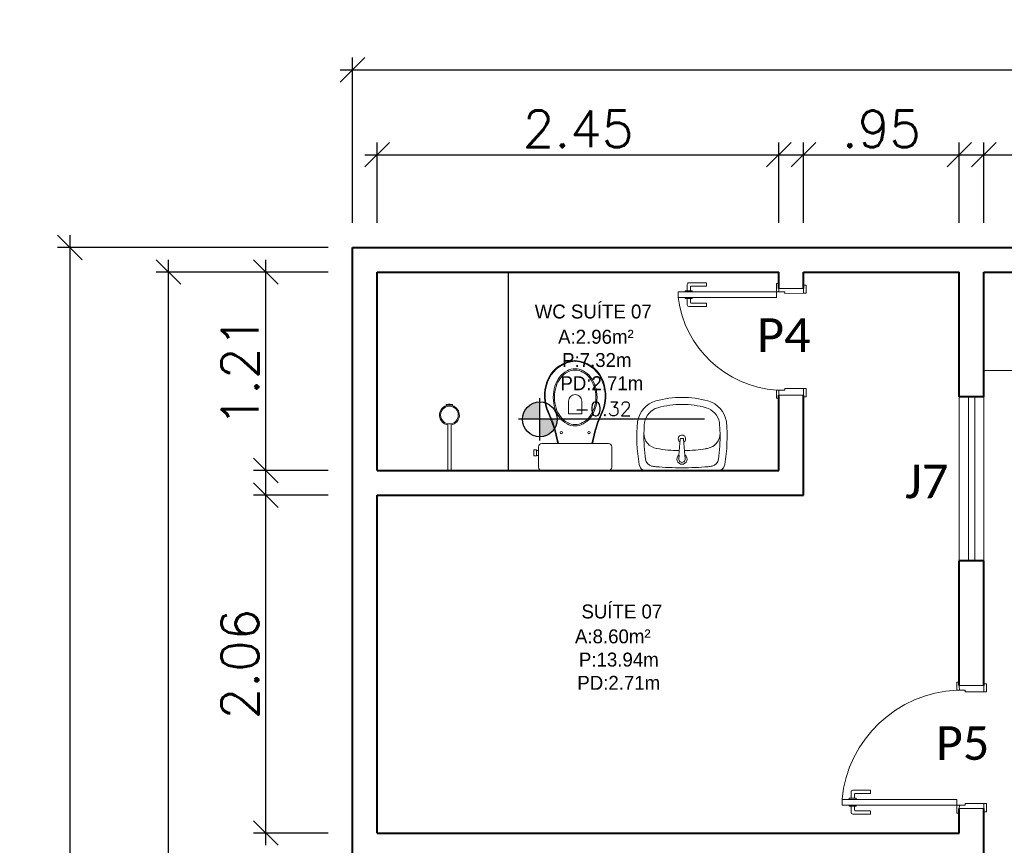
# Model space of a CAD drawing. Header units: millimetres. Extents: x 26 to 1362, y 24 to 358.
# Tile 94 of 256: x 520.35 to 526.36, y 249.82 to 254.85. Entities that reach past the tile are written whole.
import ezdxf

# ---------------------------------------------------------------- set-up
doc = ezdxf.new("R2010")
doc.units = ezdxf.units.MM
doc.linetypes.add('HIDDEN2', pattern=[4.7625, 3.175, -1.5875])
doc.layers.add('ARQ-PISO', color=8, linetype='Continuous')
doc.layers.add('PDF4_Text', color=7, linetype='Continuous')
for name, color, linetype, lineweight in [('MB_ALVENARIA', 7, 'Continuous', 40), ('MB_COTA', 7, 'Continuous', 13), ('MB_ESQUADRIA', 7, 'Continuous', 5), ('MB_MOBILIÁRIO', 8, 'Continuous', 13), ('MB_TEXTO_0', 7, 'Continuous', 13)]:
    doc.layers.add(name, color=color, linetype=linetype, lineweight=lineweight)
doc.styles.add('AVANT', font='txt')
doc.styles.add('PDF Calibri', font='calibri.ttf')
doc.styles.add('ROMANS', font='romans.shx')
doc.dimstyles.new('LOHAINA 1-150', dxfattribs={"dimscale": 1.5, "dimtxt": 0.15, "dimasz": 0.1, "dimexe": 0.05, "dimexo": 0.1, "dimgap": 0.03, "dimtad": 1, "dimzin": 5, "dimdsep": 46, "dimtxsty": 'ROMANS', "dimblk": 'OBLIQUE', "dimcen": 0, "dimdle": 0.05, "dimclrd": 256, "dimclre": 256, "dimadec": 0, "dimazin": 0, "dimtfac": 1, "dimtofl": 0, "dimtmove": 2, "dimatfit": 3, "dimfxl": 0.04, "dimtolj": 1, "dimtzin": 1, "dimarcsym": 0})

# ---------------------------------------------------------------- blocks, each defined once
blk = doc.blocks.new('_Oblique')
at = {"color": 0, "linetype": 'ByBlock', "lineweight": -2}
blk.add_line((-0.5, -0.5), (0.5, 0.5), dxfattribs=at)
blk = doc.blocks.new('*D106')
at = {"layer": 'DEFPOINTS', "color": 0, "transparency": 16777216}
for p in [(522.3823, 253.465), (520.6571, 208.545), (522.3823, 208.545)]:
    blk.add_point(p, dxfattribs=at)
at = {"layer": 'MB_COTA', "lineweight": -2, "transparency": 16777216}
for p, q in [((520.6571, 253.54), (520.6571, 208.47)), ((522.2323, 253.465), (520.5821, 253.465)), ((522.2323, 208.545), (520.5821, 208.545))]:
    blk.add_line(p, q, dxfattribs=at)
at = {"layer": 'MB_COTA', "lineweight": -2, "transparency": 16777216, "xscale": 0.15, "yscale": 0.15, "zscale": 0.15}
for p, rotation in [((520.6571, 253.465), 90), ((520.6571, 208.545), 270)]:
    blk.add_blockref('_Oblique', p, dxfattribs=dict(at, rotation=rotation))
at = {"layer": 'MB_COTA', "color": 0, "transparency": 16777216, "insert": (520.4996, 231.005), "char_height": 0.225, "attachment_point": 5, "rotation": 90, "style": 'ROMANS'}
blk.add_mtext('\\A1;44.92', dxfattribs=at)
blk = doc.blocks.new('*D92')
at = {"layer": 'DEFPOINTS', "color": 0, "transparency": 16777216}
for p in [(521.2587, 253.315), (522.3823, 253.315), (522.3823, 245.605)]:
    blk.add_point(p, dxfattribs=at)
at = {"layer": 'MB_COTA', "lineweight": -2, "transparency": 16777216}
for p, q in [((521.2587, 245.53), (521.2587, 253.39)), ((522.2323, 253.315), (521.1837, 253.315)), ((522.2323, 245.605), (521.1837, 245.605))]:
    blk.add_line(p, q, dxfattribs=at)
at = {"layer": 'MB_COTA', "lineweight": -2, "transparency": 16777216, "xscale": 0.15, "yscale": 0.15, "zscale": 0.15}
for p, rotation in [((521.2587, 253.315), 90), ((521.2587, 245.605), 270)]:
    blk.add_blockref('_Oblique', p, dxfattribs=dict(at, rotation=rotation))
at = {"layer": 'MB_COTA', "color": 0, "transparency": 16777216, "insert": (521.1012, 249.46), "char_height": 0.225, "attachment_point": 5, "rotation": 90, "style": 'ROMANS'}
blk.add_mtext('\\A1;7.71', dxfattribs=at)
blk = doc.blocks.new('*D95')
at = {"layer": 'DEFPOINTS', "color": 0, "transparency": 16777216}
for p in [(521.8528, 251.955), (522.3823, 251.955), (522.3823, 249.895)]:
    blk.add_point(p, dxfattribs=at)
at = {"layer": 'MB_COTA', "lineweight": -2, "transparency": 16777216}
for p, q in [((521.8528, 249.82), (521.8528, 252.03)), ((522.2323, 251.955), (521.7778, 251.955)), ((522.2323, 249.895), (521.7778, 249.895))]:
    blk.add_line(p, q, dxfattribs=at)
at = {"layer": 'MB_COTA', "lineweight": -2, "transparency": 16777216, "xscale": 0.15, "yscale": 0.15, "zscale": 0.15}
for p, rotation in [((521.8528, 251.955), 90), ((521.8528, 249.895), 270)]:
    blk.add_blockref('_Oblique', p, dxfattribs=dict(at, rotation=rotation))
at = {"layer": 'MB_COTA', "color": 0, "transparency": 16777216, "insert": (521.6953, 250.925), "char_height": 0.225, "attachment_point": 5, "rotation": 90, "style": 'ROMANS'}
blk.add_mtext('\\A1;2.06', dxfattribs=at)
blk = doc.blocks.new('*D96')
at = {"layer": 'DEFPOINTS', "color": 0, "transparency": 16777216}
for p in [(521.8528, 253.315), (522.3823, 253.315), (522.3823, 252.105)]:
    blk.add_point(p, dxfattribs=at)
at = {"layer": 'MB_COTA', "lineweight": -2, "transparency": 16777216}
for p, q in [((521.8528, 252.03), (521.8528, 253.39)), ((522.2323, 253.315), (521.7778, 253.315)), ((522.2323, 252.105), (521.7778, 252.105))]:
    blk.add_line(p, q, dxfattribs=at)
at = {"layer": 'MB_COTA', "lineweight": -2, "transparency": 16777216, "xscale": 0.15, "yscale": 0.15, "zscale": 0.15}
for p, rotation in [((521.8528, 253.315), 90), ((521.8528, 252.105), 270)]:
    blk.add_blockref('_Oblique', p, dxfattribs=dict(at, rotation=rotation))
at = {"layer": 'MB_COTA', "color": 0, "transparency": 16777216, "insert": (521.6953, 252.71), "char_height": 0.225, "attachment_point": 5, "rotation": 90, "style": 'ROMANS'}
blk.add_mtext('\\A1;1.21', dxfattribs=at)
blk = doc.blocks.new('*D97')
at = {"layer": 'DEFPOINTS', "color": 0, "transparency": 16777216}
for p in [(534.5123, 254.5481), (522.3823, 253.465), (534.5123, 253.465)]:
    blk.add_point(p, dxfattribs=at)
at = {"layer": 'MB_COTA', "lineweight": -2, "transparency": 16777216}
for p, q in [((522.3823, 253.615), (522.3823, 254.6231)), ((534.5123, 253.615), (534.5123, 254.6231)), ((522.3073, 254.5481), (534.5873, 254.5481))]:
    blk.add_line(p, q, dxfattribs=at)
at = {"layer": 'MB_COTA', "lineweight": -2, "transparency": 16777216, "xscale": 0.15, "yscale": 0.15, "zscale": 0.15, "rotation": 180}
blk.add_blockref('_Oblique', (522.3823, 254.5481), dxfattribs=at)
at = {"layer": 'MB_COTA', "lineweight": -2, "transparency": 16777216, "xscale": 0.15, "yscale": 0.15, "zscale": 0.15}
blk.add_blockref('_Oblique', (534.5123, 254.5481), dxfattribs=at)
at = {"layer": 'MB_COTA', "color": 0, "transparency": 16777216, "insert": (528.4473, 254.7056), "char_height": 0.225, "attachment_point": 5, "style": 'ROMANS'}
blk.add_mtext('\\A1;12.13', dxfattribs=at)
blk = doc.blocks.new('*D107')
at = {"layer": 'DEFPOINTS', "color": 0, "transparency": 16777216}
for p in [(531.3423, 254.0304), (526.2323, 253.465), (531.3423, 253.465)]:
    blk.add_point(p, dxfattribs=at)
at = {"layer": 'MB_ALVENARIA', "lineweight": -2, "transparency": 16777216}
for p, q in [((526.2323, 253.615), (526.2323, 254.1054)), ((531.3423, 253.615), (531.3423, 254.1054)), ((526.1573, 254.0304), (531.4173, 254.0304))]:
    blk.add_line(p, q, dxfattribs=at)
at = {"layer": 'MB_ALVENARIA', "lineweight": -2, "transparency": 16777216, "xscale": 0.15, "yscale": 0.15, "zscale": 0.15, "rotation": 180}
blk.add_blockref('_Oblique', (526.2323, 254.0304), dxfattribs=at)
at = {"layer": 'MB_ALVENARIA', "lineweight": -2, "transparency": 16777216, "xscale": 0.15, "yscale": 0.15, "zscale": 0.15}
blk.add_blockref('_Oblique', (531.3423, 254.0304), dxfattribs=at)
at = {"layer": 'MB_ALVENARIA', "color": 0, "transparency": 16777216, "insert": (528.7873, 254.1879), "char_height": 0.225, "attachment_point": 5, "style": 'ROMANS'}
blk.add_mtext('\\A1;5.11', dxfattribs=at)
blk = doc.blocks.new('*D108')
at = {"layer": 'DEFPOINTS', "color": 0, "transparency": 16777216}
for p in [(524.9823, 254.0304), (522.5323, 253.465), (524.9823, 253.465)]:
    blk.add_point(p, dxfattribs=at)
at = {"layer": 'MB_COTA', "lineweight": -2, "transparency": 16777216}
for p, q in [((522.5323, 253.615), (522.5323, 254.1054)), ((524.9823, 253.615), (524.9823, 254.1054)), ((522.4573, 254.0304), (525.0573, 254.0304))]:
    blk.add_line(p, q, dxfattribs=at)
at = {"layer": 'MB_COTA', "lineweight": -2, "transparency": 16777216, "xscale": 0.15, "yscale": 0.15, "zscale": 0.15, "rotation": 180}
blk.add_blockref('_Oblique', (522.5323, 254.0304), dxfattribs=at)
at = {"layer": 'MB_COTA', "lineweight": -2, "transparency": 16777216, "xscale": 0.15, "yscale": 0.15, "zscale": 0.15}
blk.add_blockref('_Oblique', (524.9823, 254.0304), dxfattribs=at)
at = {"layer": 'MB_COTA', "color": 0, "transparency": 16777216, "insert": (523.7573, 254.1879), "char_height": 0.225, "attachment_point": 5, "style": 'ROMANS'}
blk.add_mtext('\\A1;2.45', dxfattribs=at)
blk = doc.blocks.new('*D83')
at = {"layer": 'DEFPOINTS', "color": 0, "transparency": 16777216}
for p in [(526.0823, 254.0304), (525.1323, 253.465), (526.0823, 253.465)]:
    blk.add_point(p, dxfattribs=at)
at = {"layer": 'MB_COTA', "lineweight": -2, "transparency": 16777216}
for p, q in [((525.1323, 253.615), (525.1323, 254.1054)), ((526.0823, 253.615), (526.0823, 254.1054)), ((525.0573, 254.0304), (526.1573, 254.0304))]:
    blk.add_line(p, q, dxfattribs=at)
at = {"layer": 'MB_COTA', "lineweight": -2, "transparency": 16777216, "xscale": 0.15, "yscale": 0.15, "zscale": 0.15, "rotation": 180}
blk.add_blockref('_Oblique', (525.1323, 254.0304), dxfattribs=at)
at = {"layer": 'MB_COTA', "lineweight": -2, "transparency": 16777216, "xscale": 0.15, "yscale": 0.15, "zscale": 0.15}
blk.add_blockref('_Oblique', (526.0823, 254.0304), dxfattribs=at)
at = {"layer": 'MB_COTA', "color": 0, "transparency": 16777216, "insert": (525.6073, 254.1879), "char_height": 0.225, "attachment_point": 5, "style": 'ROMANS'}
blk.add_mtext('\\A1;.95', dxfattribs=at)

msp = doc.modelspace()

# ---------------------------------------------------------------- hatches: boundary and pattern name
at = {"transparency": 33554687}
h = msp.add_hatch(color=9, dxfattribs=at)
h.paths.add_polyline_path([(523.5243, 252.4169), (523.5243, 252.3106, 0.414214), (523.6307, 252.4169)])
h.paths.add_polyline_path([(523.5243, 252.4169), (523.5243, 252.5233, 0.414214), (523.418, 252.4169)])

# ---------------------------------------------------------------- linework, layer by layer
for p, q in [((523.5243, 252.2874), (523.5243, 252.5465)), ((524.529, 252.4169), (523.3948, 252.4169))]:
    msp.add_line(p, q, dxfattribs=at)
msp.add_circle((523.5243, 252.4169), 0.1063, dxfattribs=at)
at = {"layer": 'ARQ-PISO'}
msp.add_lwpolyline([(523.3323, 252.105), (523.3323, 253.315)], dxfattribs=at)
at = {"layer": 'MB_ALVENARIA'}
msp.add_line((522.3823, 208.545), (522.3823, 253.465), dxfattribs=at)
for points in [[(522.3823, 253.465), (530.2723, 253.465)], [(522.5323, 253.315), (524.9823, 253.315)], [(522.5323, 252.105), (522.5323, 253.315)], [(524.9823, 253.215), (524.9823, 253.315)], [(525.1323, 253.315), (526.0823, 253.315)], [(525.1323, 253.215), (525.1323, 253.315)], [(526.0823, 252.555), (526.0823, 253.315)], [(526.2323, 253.315), (530.2723, 253.315)], [(526.2323, 252.555), (526.2323, 253.315)], [(524.9823, 252.105), (524.9823, 252.565)], [(525.1323, 251.955), (525.1323, 252.565)], [(526.2323, 252.555), (526.0823, 252.555)], [(522.5323, 252.105), (524.9823, 252.105)], [(522.5323, 251.955), (525.1323, 251.955)], [(522.5323, 249.895), (522.5323, 251.955)], [(526.0823, 250.795), (526.0823, 251.555)], [(526.2323, 251.555), (526.0823, 251.555)], [(526.2323, 250.795), (526.2323, 251.555)], [(526.0823, 249.895), (526.0823, 250.045)], [(526.2323, 249.595), (526.2323, 250.045)], [(522.5323, 249.895), (526.0823, 249.895)]]:
    msp.add_lwpolyline(points, dxfattribs=at)
at = {"layer": 'MB_ESQUADRIA'}
for p, q in [((524.4228, 253.2009), (524.4228, 253.2396)), ((524.4228, 253.2009), (524.4228, 253.2396)), ((524.4328, 253.2496), (524.5398, 253.2496)), ((524.4328, 253.2496), (524.5398, 253.2496)), ((524.4428, 253.2246), (524.4428, 253.2009)), ((524.4428, 253.2246), (524.4428, 253.2009)), ((524.5398, 253.2296), (524.4478, 253.2296)), ((524.5398, 253.2296), (524.4478, 253.2296)), ((524.5398, 253.2496), (524.5398, 253.2296)), ((524.5398, 253.2496), (524.5398, 253.2296)), ((524.9824, 253.195), (524.9823, 253.22)), ((524.9824, 253.195), (524.9823, 253.22)), ((524.9824, 253.195), (524.9823, 253.22)), ((524.9824, 253.195), (524.9823, 253.22)), ((525.1323, 253.1851), (525.1323, 253.2201)), ((525.1323, 253.1851), (525.1323, 253.2201)), ((525.1323, 253.1851), (525.1323, 253.2201)), ((525.1323, 253.1851), (525.1323, 253.2201)), ((524.4102, 253.1946), (524.4102, 253.2009)), ((524.4102, 253.2009), (524.4529, 253.2009)), ((524.4102, 253.1946), (524.4102, 253.2009)), ((524.4102, 253.2009), (524.4529, 253.2009)), ((524.4103, 253.1596), (524.4103, 253.1532)), ((524.4103, 253.1596), (524.4103, 253.1532)), ((524.4529, 253.2009), (524.4529, 253.1946)), ((524.4529, 253.2009), (524.4529, 253.1946)), ((524.4529, 253.1532), (524.4529, 253.1596)), ((524.4529, 253.1532), (524.4529, 253.1596)), ((524.9823, 253.215), (524.9823, 253.215)), ((525.0174, 253.195), (524.9824, 253.195)), ((525.0174, 253.195), (524.9824, 253.195)), ((525.0174, 253.195), (524.9824, 253.195)), ((525.0174, 253.195), (524.9824, 253.195)), ((525.0174, 253.195), (525.0174, 253.185)), ((525.0174, 253.195), (525.0174, 253.185)), ((525.0174, 253.195), (525.0174, 253.185)), ((525.0174, 253.195), (525.0174, 253.185)), ((525.0174, 253.185), (525.1323, 253.1851)), ((525.0174, 253.185), (525.1323, 253.1851)), ((525.0174, 253.185), (525.1323, 253.1851)), ((525.0174, 253.185), (525.1323, 253.1851)), ((525.1323, 253.215), (525.1323, 253.215)), ((524.4103, 253.1532), (524.4529, 253.1532)), ((524.4103, 253.1532), (524.4529, 253.1532)), ((524.4228, 253.1532), (524.4229, 253.1146)), ((524.4228, 253.1532), (524.4229, 253.1146)), ((524.4329, 253.1046), (524.5399, 253.1047)), ((524.4329, 253.1046), (524.5399, 253.1047)), ((524.4428, 253.1296), (524.4428, 253.1532)), ((524.4428, 253.1296), (524.4428, 253.1532)), ((524.5398, 253.1247), (524.4478, 253.1246)), ((524.5398, 253.1247), (524.4478, 253.1246)), ((524.5399, 253.1047), (524.5398, 253.1247)), ((524.5399, 253.1047), (524.5398, 253.1247)), ((525.0174, 252.595), (524.9824, 252.595)), ((524.9824, 252.595), (524.9824, 252.57)), ((525.0174, 252.595), (524.9824, 252.595)), ((524.9824, 252.595), (524.9824, 252.57)), ((525.0174, 252.605), (525.1324, 252.6049)), ((525.0174, 252.595), (525.0174, 252.605)), ((525.0174, 252.605), (525.1324, 252.6049)), ((525.0174, 252.595), (525.0174, 252.605)), ((525.1324, 252.6049), (525.1324, 252.5699)), ((525.1324, 252.6049), (525.1324, 252.5699)), ((526.0824, 250.765), (526.0823, 250.79)), ((526.0824, 250.765), (526.0823, 250.79)), ((526.1174, 250.765), (526.0824, 250.765)), ((526.1174, 250.765), (526.0824, 250.765)), ((526.1174, 250.765), (526.1174, 250.755)), ((526.1174, 250.765), (526.1174, 250.755)), ((526.2323, 250.7551), (526.2323, 250.7901)), ((526.2323, 250.7551), (526.2323, 250.7901)), ((526.1174, 250.755), (526.2323, 250.7551)), ((526.1174, 250.755), (526.2323, 250.7551)), ((525.4102, 250.1004), (525.4102, 250.1068)), ((525.4102, 250.1068), (525.4529, 250.1068)), ((525.4102, 250.1004), (525.4102, 250.1068)), ((525.4102, 250.1068), (525.4529, 250.1068)), ((525.4228, 250.1068), (525.4228, 250.1454)), ((525.4228, 250.1068), (525.4228, 250.1454)), ((525.4328, 250.1554), (525.5398, 250.1553)), ((525.4328, 250.1554), (525.5398, 250.1553)), ((525.4428, 250.1304), (525.4428, 250.1068)), ((525.4428, 250.1304), (525.4428, 250.1068)), ((525.5398, 250.1353), (525.4478, 250.1354)), ((525.5398, 250.1353), (525.4478, 250.1354)), ((525.4529, 250.1068), (525.4529, 250.1004)), ((525.4529, 250.1068), (525.4529, 250.1004)), ((525.5398, 250.1553), (525.5398, 250.1353)), ((525.5398, 250.1553), (525.5398, 250.1353)), ((525.4102, 250.0654), (525.4102, 250.0591)), ((525.4102, 250.0654), (525.4102, 250.0591)), ((525.4102, 250.0591), (525.4529, 250.0591)), ((525.4102, 250.0591), (525.4529, 250.0591)), ((525.4228, 250.0591), (525.4228, 250.0204)), ((525.4228, 250.0591), (525.4228, 250.0204)), ((525.4428, 250.0354), (525.4428, 250.0591)), ((525.4428, 250.0354), (525.4428, 250.0591)), ((525.4529, 250.0591), (525.4529, 250.0654)), ((525.4529, 250.0591), (525.4529, 250.0654)), ((526.0824, 250.065), (526.0823, 250.04)), ((526.0824, 250.065), (526.0823, 250.04)), ((526.0824, 250.065), (526.0823, 250.04)), ((526.0824, 250.065), (526.0823, 250.04)), ((526.1174, 250.065), (526.0824, 250.065)), ((526.1174, 250.065), (526.0824, 250.065)), ((526.1174, 250.065), (526.0824, 250.065)), ((526.1174, 250.065), (526.0824, 250.065)), ((526.1174, 250.075), (526.2323, 250.075)), ((526.1174, 250.065), (526.1174, 250.075)), ((526.1174, 250.075), (526.2323, 250.075)), ((526.1174, 250.065), (526.1174, 250.075)), ((526.1174, 250.075), (526.2323, 250.075)), ((526.1174, 250.065), (526.1174, 250.075)), ((526.1174, 250.075), (526.2323, 250.075)), ((526.1174, 250.065), (526.1174, 250.075)), ((526.2323, 250.075), (526.2323, 250.04)), ((526.2323, 250.075), (526.2323, 250.04)), ((526.2323, 250.075), (526.2323, 250.04)), ((526.2323, 250.075), (526.2323, 250.04)), ((525.4328, 250.0104), (525.5398, 250.0104)), ((525.4328, 250.0104), (525.5398, 250.0104)), ((525.5398, 250.0304), (525.4478, 250.0304)), ((525.5398, 250.0304), (525.4478, 250.0304)), ((525.5398, 250.0104), (525.5398, 250.0304)), ((525.5398, 250.0104), (525.5398, 250.0304))]:
    msp.add_line(p, q, dxfattribs=at)
for points in [[(524.9824, 253.22), (524.9824, 253.245), (524.9674, 253.245), (524.9674, 253.195), (524.9824, 253.195), (524.9824, 253.195)], [(524.9824, 253.22), (524.9824, 253.245), (524.9674, 253.245), (524.9674, 253.195), (524.9824, 253.195), (524.9824, 253.195)], [(524.9824, 253.22), (524.9824, 253.245), (524.9674, 253.245), (524.9674, 253.195), (524.9824, 253.195), (524.9824, 253.195)], [(524.9824, 253.22), (524.9824, 253.245), (524.9674, 253.245), (524.9674, 253.195), (524.9824, 253.195), (524.9824, 253.195)], [(525.1323, 253.1851), (525.1473, 253.1851), (525.1473, 253.2351), (525.1323, 253.2351), (525.1323, 253.2201)], [(525.1323, 253.1851), (525.1473, 253.1851), (525.1473, 253.2351), (525.1323, 253.2351), (525.1323, 253.2201)], [(525.1323, 253.1851), (525.1473, 253.1851), (525.1473, 253.2351), (525.1323, 253.2351), (525.1323, 253.2201)], [(525.1323, 253.1851), (525.1473, 253.1851), (525.1473, 253.2351), (525.1323, 253.2351), (525.1323, 253.2201)], [(524.3674, 253.1599), (524.9674, 253.16), (524.9674, 253.195), (524.3674, 253.1949), (524.3674, 253.1599)], [(525.1323, 253.215), (525.1323, 253.215), (524.9823, 253.215)], [(524.9824, 252.57), (524.9824, 252.545), (524.9674, 252.545), (524.9674, 252.595), (524.9824, 252.595), (524.9824, 252.595)], [(524.9824, 252.57), (524.9824, 252.545), (524.9674, 252.545), (524.9674, 252.595), (524.9824, 252.595), (524.9824, 252.595)], [(524.9823, 252.565), (525.1323, 252.565)], [(525.1324, 252.6049), (525.1474, 252.6049), (525.1474, 252.5549), (525.1324, 252.5549), (525.1324, 252.5699)], [(525.1324, 252.6049), (525.1474, 252.6049), (525.1474, 252.5549), (525.1324, 252.5549), (525.1324, 252.5699)], [(526.0824, 250.79), (526.0824, 250.815), (526.0674, 250.815), (526.0674, 250.765), (526.0824, 250.765), (526.0824, 250.765)], [(526.0824, 250.79), (526.0824, 250.815), (526.0674, 250.815), (526.0674, 250.765), (526.0824, 250.765), (526.0824, 250.765)], [(526.2323, 250.795), (526.0823, 250.795)], [(526.2323, 250.7551), (526.2473, 250.7551), (526.2473, 250.8051), (526.2323, 250.8051), (526.2323, 250.7901)], [(526.2323, 250.7551), (526.2473, 250.7551), (526.2473, 250.8051), (526.2323, 250.8051), (526.2323, 250.7901)], [(525.3673, 250.1), (526.0674, 250.1), (526.0674, 250.065), (525.3673, 250.065), (525.3673, 250.1)], [(526.0824, 250.04), (526.0824, 250.015), (526.0674, 250.015), (526.0674, 250.065), (526.0824, 250.065), (526.0824, 250.065)], [(526.0824, 250.04), (526.0824, 250.015), (526.0674, 250.015), (526.0674, 250.065), (526.0824, 250.065), (526.0824, 250.065)], [(526.0824, 250.04), (526.0824, 250.015), (526.0674, 250.015), (526.0674, 250.065), (526.0824, 250.065), (526.0824, 250.065)], [(526.0824, 250.04), (526.0824, 250.015), (526.0674, 250.015), (526.0674, 250.065), (526.0824, 250.065), (526.0824, 250.065)], [(526.0823, 250.045), (526.0823, 250.045), (526.2323, 250.045)], [(526.2323, 250.075), (526.2473, 250.075), (526.2473, 250.025), (526.2323, 250.025), (526.2323, 250.04)], [(526.2323, 250.075), (526.2473, 250.075), (526.2473, 250.025), (526.2323, 250.025), (526.2323, 250.04)], [(526.2323, 250.075), (526.2473, 250.075), (526.2473, 250.025), (526.2323, 250.025), (526.2323, 250.04)], [(526.2323, 250.075), (526.2473, 250.075), (526.2473, 250.025), (526.2323, 250.025), (526.2323, 250.04)]]:
    msp.add_lwpolyline(points, dxfattribs=at)
at = {"layer": 'MB_ESQUADRIA', "linetype": 'HIDDEN2'}
for points in [[(526.0823, 251.555), (526.0823, 252.555)], [(526.1373, 252.555), (526.1373, 251.555)], [(526.1773, 252.555), (526.1773, 251.555)], [(526.2323, 251.555), (526.2323, 252.555)]]:
    msp.add_lwpolyline(points, dxfattribs=at)
at = {"layer": 'MB_ESQUADRIA'}
for centre, radius, start, end in [((524.4328, 253.2396), 0.01, 90.03191, 180.03191), ((524.4328, 253.2396), 0.01, 90.03191, 180.03191), ((524.4478, 253.2246), 0.005, 90.03191, 180.03191), ((524.4478, 253.2246), 0.005, 90.03191, 180.03191), ((524.4329, 253.1146), 0.01, 180.03191, 270.03191), ((524.4329, 253.1146), 0.01, 180.03191, 270.03191), ((524.4478, 253.1296), 0.005, 180.03191, 270.03191), ((524.4478, 253.1296), 0.005, 180.03191, 270.03191), ((525.4328, 250.1454), 0.01, 89.97107, 179.97107), ((525.4328, 250.1454), 0.01, 89.97107, 179.97107), ((525.4478, 250.1304), 0.005, 89.97107, 179.97107), ((525.4478, 250.1304), 0.005, 89.97107, 179.97107), ((525.4328, 250.0204), 0.01, 179.97107, 269.97107), ((525.4328, 250.0204), 0.01, 179.97107, 269.97107), ((525.4478, 250.0354), 0.005, 179.97107, 269.97107), ((525.4478, 250.0354), 0.005, 179.97107, 269.97107)]:
    msp.add_arc(centre, radius, start, end, dxfattribs=at)
at = {"layer": 'MB_ESQUADRIA', "linetype": 'HIDDEN2'}
for centre, radius, start, end in [((525.0108, 253.2422), 0.6487, 187.28835, 266.16281), ((525.0108, 253.2422), 0.6487, 187.28835, 266.16281), ((526.0988, 250.031), 0.7347, 92.45087, 174.57378), ((526.0988, 250.031), 0.7347, 92.45087, 174.57378)]:
    msp.add_arc(centre, radius, start, end, dxfattribs=at)
at = {"layer": 'MB_MOBILIÁRIO'}
for p, q in [((526.2323, 252.715), (528.2323, 252.715)), ((522.9525, 252.5068), (522.9543, 252.5011)), ((522.9725, 252.5104), (522.9725, 252.5039)), ((522.9725, 252.5104), (522.9725, 252.5039)), ((522.9902, 252.5012), (522.9919, 252.5067)), ((522.9625, 252.3831), (522.9625, 252.105)), ((522.9825, 252.3831), (522.9825, 252.105)), ((524.3721, 252.1986), (524.3806, 252.2962)), ((524.3856, 252.3008), (524.396, 252.3008)), ((524.4086, 252.1983), (524.401, 252.2962)), ((524.3713, 252.177), (524.373, 252.1983)), ((524.4103, 252.177), (524.4086, 252.1983)), ((522.9825, 252.105), (522.9625, 252.105)), ((523.536, 252.105), (523.9433, 252.105))]:
    msp.add_line(p, q, dxfattribs=at)
for points in [[(523.7393, 252.377, -0.124451), (523.6901, 252.3894, -0.105729), (523.6449, 252.428, -0.086876), (523.6165, 252.4825, -0.077041), (523.6059, 252.551, -0.077041), (523.6165, 252.6194, -0.086876), (523.6449, 252.674, -0.105729), (523.6901, 252.7125, -0.124451), (523.7393, 252.7249, -0.124451), (523.7884, 252.7125, -0.105729), (523.8336, 252.674, -0.086876), (523.862, 252.6194, -0.077041), (523.8727, 252.551, -0.077041), (523.862, 252.4825, -0.086876), (523.8336, 252.428, -0.105729), (523.7884, 252.3894, -0.124451)], [(523.7393, 252.3852, -0.124451), (523.6933, 252.3968, -0.105729), (523.6505, 252.4333, -0.086876), (523.6234, 252.4853, -0.077041), (523.6132, 252.551, -0.077041), (523.6234, 252.6167, -0.086876), (523.6505, 252.6687, -0.105729), (523.6933, 252.7052, -0.124451), (523.7393, 252.7168, -0.124451), (523.7852, 252.7052, -0.105729), (523.828, 252.6687, -0.086876), (523.8552, 252.6167, -0.077041), (523.8653, 252.551, -0.077041), (523.8552, 252.4853, -0.086876), (523.828, 252.4333, -0.105729), (523.7852, 252.3968, -0.124451)]]:
    msp.add_lwpolyline(points, format="xyb", close=True, dxfattribs=at)
for points in [[(523.6992, 252.5274), (523.6992, 252.45), (523.74, 252.45)], [(523.7801, 252.5274), (523.7801, 252.45), (523.7393, 252.45)], [(523.536, 252.105), (523.536, 252.105), (523.5281, 252.1064), (523.5216, 252.1107), (523.5174, 252.1172), (523.5159, 252.1251), (523.5159, 252.2489), (523.5159, 252.2489), (523.5174, 252.2568), (523.5216, 252.2632), (523.5281, 252.2675), (523.536, 252.2689), (523.7393, 252.2689)], [(523.6369, 252.2697), (523.6369, 252.2697), (523.6371, 252.2689)], [(523.9433, 252.105), (523.9433, 252.105), (523.9511, 252.1064), (523.9569, 252.1107), (523.9612, 252.1172), (523.9626, 252.1251), (523.9626, 252.2489), (523.9626, 252.2489), (523.9612, 252.2568), (523.9569, 252.2632), (523.9511, 252.2675), (523.9433, 252.2689), (523.7393, 252.2689)], [(523.8416, 252.2697), (523.8416, 252.2697), (523.8414, 252.2689)], [(523.503, 252.2303), (523.488, 252.2303), (523.488, 252.2124), (523.488, 252.1945), (523.503, 252.1945), (523.503, 252.1974), (523.5159, 252.1974)], [(523.503, 252.2303), (523.503, 252.2274)], [(523.503, 252.1974), (523.503, 252.2274)], [(523.503, 252.2274), (523.5159, 252.2274)]]:
    msp.add_lwpolyline(points, dxfattribs=at)
for centre, radius in [((522.9725, 252.4431), 0.0541), ((523.6555, 252.3359), 0.00752), ((523.8237, 252.3359), 0.00752)]:
    msp.add_circle(centre, radius, dxfattribs=at)
for centre, radius, start, end in [((523.7476, 252.5852), 0.1898, 92.79189, 154.23754), ((523.7476, 252.5852), 0.1851, 92.79189, 154.23754), ((523.731, 252.5852), 0.1851, 25.76246, 87.20811), ((523.731, 252.5852), 0.1898, 25.76246, 87.20811), ((523.8068, 252.5582), 0.2549, 154.55417, 197.90961), ((523.803, 252.5584), 0.2467, 154.23754, 198.13298), ((523.6755, 252.5584), 0.2467, 341.86702, 25.76246), ((523.6718, 252.5582), 0.2549, 342.09039, 25.44583), ((523.7396, 252.5274), 0.0404, 0, 180), ((522.9725, 252.4431), 0.0608, 107.38796, 260.53127), ((522.953, 252.5069), 0.000485, 83.97868, 197.38796), ((522.9571, 252.5459), 0.0388, 263.97868, 293.35334), ((522.9725, 252.4431), 0.0608, 73.0092, 107.38796), ((522.9878, 252.5459), 0.0388, 246.64666, 275.28949), ((522.9725, 252.4431), 0.0608, 279.46873, 73.0092), ((522.9914, 252.5069), 0.000485, 343.0092, 95.28949), ((496.9266, 241.3664), 28.863, 22.48168, 22.6462), ((498.3647, 241.9652), 27.3099, 22.47426, 22.64856), ((549.1138, 241.9652), 27.3099, 157.35144, 157.52574), ((550.5519, 241.3664), 28.863, 157.3538, 157.51832), ((522.8809, 252.1386), 0.7626, 9.83702, 20.30912), ((522.8809, 252.1386), 0.7673, 9.83702, 20.30912), ((524.5977, 252.1386), 0.7673, 159.69088, 170.16298), ((524.5977, 252.1386), 0.7626, 159.69088, 170.16298), ((524.3856, 252.2958), 0.005, 90, 175.55374), ((524.396, 252.2958), 0.005, 4.44626, 90), ((524.3908, 252.1739), 0.0309, 127.13786, 52.86214), ((524.3908, 252.1739), 0.0197, 171.10748, 8.89252)]:
    msp.add_arc(centre, radius, start, end, dxfattribs=at)
for points in [[(524.2321, 252.5292), (524.1733, 252.513), (524.1301, 252.4629), (524.1197, 252.4027)], [(524.3908, 252.5505), (524.3372, 252.5505), (524.2838, 252.5434), (524.2321, 252.5292)], [(524.3908, 252.5077), (524.3411, 252.5077), (524.2915, 252.5011), (524.2436, 252.4879)], [(524.5494, 252.5292), (524.4978, 252.5434), (524.4444, 252.5505), (524.3908, 252.5505)], [(524.538, 252.4879), (524.49, 252.5011), (524.4405, 252.5077), (524.3908, 252.5077)], [(524.6619, 252.4027), (524.6515, 252.4629), (524.6082, 252.513), (524.5494, 252.5292)], [(524.2436, 252.4879), (524.2016, 252.4764), (524.1708, 252.4407), (524.1625, 252.3978)], [(524.6191, 252.3978), (524.6108, 252.4407), (524.5799, 252.4764), (524.538, 252.4879)], [(524.1197, 252.4027), (524.1117, 252.3156), (524.1151, 252.2279), (524.1299, 252.1416)], [(524.1625, 252.3978), (524.1605, 252.376), (524.1593, 252.3542), (524.1588, 252.3324)], [(524.6228, 252.3324), (524.6223, 252.3542), (524.621, 252.376), (524.6191, 252.3978)], [(524.6516, 252.1416), (524.6665, 252.2279), (524.6699, 252.3156), (524.6619, 252.4027)], [(524.1588, 252.3324), (524.1576, 252.2793), (524.1608, 252.2261), (524.1685, 252.1736)], [(524.1588, 252.3324), (524.1578, 252.2862), (524.191, 252.2465), (524.2366, 252.2393)], [(524.5474, 252.2397), (524.5919, 252.2479), (524.6238, 252.2872), (524.6228, 252.3324)], [(524.6131, 252.1736), (524.6207, 252.2261), (524.624, 252.2793), (524.6228, 252.3324)], [(524.2358, 252.2394), (524.2818, 252.231), (524.3284, 252.2266), (524.3751, 252.2262)], [(524.4065, 252.2262), (524.4506, 252.2266), (524.4946, 252.2305), (524.5381, 252.238)], [(524.5332, 252.2372), (524.538, 252.238), (524.5427, 252.2388), (524.5474, 252.2397)], [(524.13, 252.1411), (524.1325, 252.1267), (524.1411, 252.1141), (524.1537, 252.1066)], [(524.1685, 252.1736), (524.1714, 252.1536), (524.186, 252.1373), (524.2056, 252.1323)], [(524.576, 252.1323), (524.5956, 252.1373), (524.6102, 252.1536), (524.6131, 252.1736)], [(524.6279, 252.1066), (524.6405, 252.1141), (524.6491, 252.1267), (524.6516, 252.1411)], [(524.3908, 252.1066), (524.3908, 252.1066), (524.1537, 252.1066), (524.1537, 252.1066)], [(524.2056, 252.1323), (524.2139, 252.1301), (524.2224, 252.1287), (524.231, 252.128)], [(524.231, 252.128), (524.2842, 252.1238), (524.3375, 252.1216), (524.3908, 252.1216)], [(524.3908, 252.1216), (524.4441, 252.1216), (524.4974, 252.1238), (524.5506, 252.128)], [(524.3908, 252.1066), (524.3908, 252.1066), (524.6279, 252.1066), (524.6279, 252.1066)], [(524.5506, 252.128), (524.5592, 252.1287), (524.5677, 252.1301), (524.576, 252.1323)]]:
    msp.add_open_spline(points, degree=3, dxfattribs=at)
msp.add_open_spline([(524.4024, 252.2784), (524.4089, 252.2823), (524.4133, 252.2895), (524.4133, 252.2977), (524.4133, 252.2977), (524.4133, 252.3102), (524.4032, 252.3203), (524.3908, 252.3203), (524.3908, 252.3203), (524.3783, 252.3203), (524.3682, 252.3102), (524.3682, 252.2977), (524.3682, 252.2895), (524.3726, 252.2823), (524.3792, 252.2784)], degree=3, knots=[0.3352857, 0.3352857, 0.3352857, 0.3352857, 0.5, 0.5, 0.5, 0.625, 0.75, 0.75, 0.75, 0.875, 1, 1, 1, 1.164877, 1.164877, 1.164877, 1.164877], dxfattribs=at)

# ---------------------------------------------------------------- texts
at = {"layer": 'MB_TEXTO_0'}
for s, style, p in [('WC SUÍTE 07', 'AVANT', (523.4926, 253.0317)), ('A:2.96m²', 'AVANT', (523.6354, 252.8778)), ('P:7.32m', 'AVANT', (523.6597, 252.7361)), ('PD:2.71m', 'AVANT', (523.6496, 252.5945)), ('-0.32', 'ROMANS', (523.7345, 252.4392)), ('SUÍTE 07', 'AVANT', (523.7778, 251.2029)), ('A:8.60m²', 'AVANT', (523.7384, 251.0514)), ('P:13.94m', 'AVANT', (523.7626, 250.9097)), ('PD:2.71m', 'AVANT', (523.7525, 250.7681))]:
    msp.add_text(s, height=0.085, rotation=360, dxfattribs=dict(at, style=style)).set_placement(p)
at = {"layer": 'PDF4_Text', "char_height": 0.20477, "attachment_point": 4, "style": 'PDF Calibri'}
for s, insert in [('P4', (524.8485, 252.9302)), ('J7', (525.752, 252.0373)), ('P5', (525.9386, 250.4421))]:
    msp.add_mtext(s, dxfattribs=dict(at, insert=insert))

# ---------------------------------------------------------------- dimensions: what is measured, and where the dimension line sits
at = {"layer": 'MB_ALVENARIA'}
dim = msp.add_linear_dim(base=(531.3423, 254.0304), p1=(526.2323, 253.465), p2=(531.3423, 253.465), dimstyle='LOHAINA 1-150', dxfattribs=at)
dim.commit()
dim.dimension.update_dxf_attribs({"geometry": '*D107', "text_midpoint": (528.7873, 254.1879)})
at = {"layer": 'MB_COTA'}
for base, p1, p2, picture, middle in [((534.5123, 254.5481), (522.3823, 253.465), (534.5123, 253.465), '*D97', (528.4473, 254.7056)), ((526.0823, 254.0304), (525.1323, 253.465), (526.0823, 253.465), '*D83', (525.6073, 254.1879))]:
    dim = msp.add_linear_dim(base=base, p1=p1, p2=p2, dimstyle='LOHAINA 1-150', dxfattribs=at)
    dim.commit()
    dim.dimension.update_dxf_attribs({"geometry": picture, "text_midpoint": middle})
at = {"layer": 'MB_COTA', "color": 0}
dim = msp.add_linear_dim(base=(524.9823, 254.0304), p1=(522.5323, 253.465), p2=(524.9823, 253.465), dimstyle='LOHAINA 1-150', dxfattribs=at)
dim.commit()
dim.dimension.update_dxf_attribs({"geometry": '*D108', "text_midpoint": (523.7573, 254.1879)})
at = {"layer": 'MB_COTA'}
for base, p1, p2, picture, middle in [((520.6571, 208.545), (522.3823, 253.465), (522.3823, 208.545), '*D106', (520.4996, 231.005)), ((521.2587, 253.315), (522.3823, 245.605), (522.3823, 253.315), '*D92', (521.1012, 249.46)), ((521.8528, 253.315), (522.3823, 252.105), (522.3823, 253.315), '*D96', (521.6953, 252.71)), ((521.8528, 251.955), (522.3823, 249.895), (522.3823, 251.955), '*D95', (521.6953, 250.925))]:
    dim = msp.add_linear_dim(base=base, p1=p1, p2=p2, angle=90, dimstyle='LOHAINA 1-150', dxfattribs=at)
    dim.commit()
    dim.dimension.update_dxf_attribs({"geometry": picture, "text_midpoint": middle})

doc.saveas('drawing.dxf')
